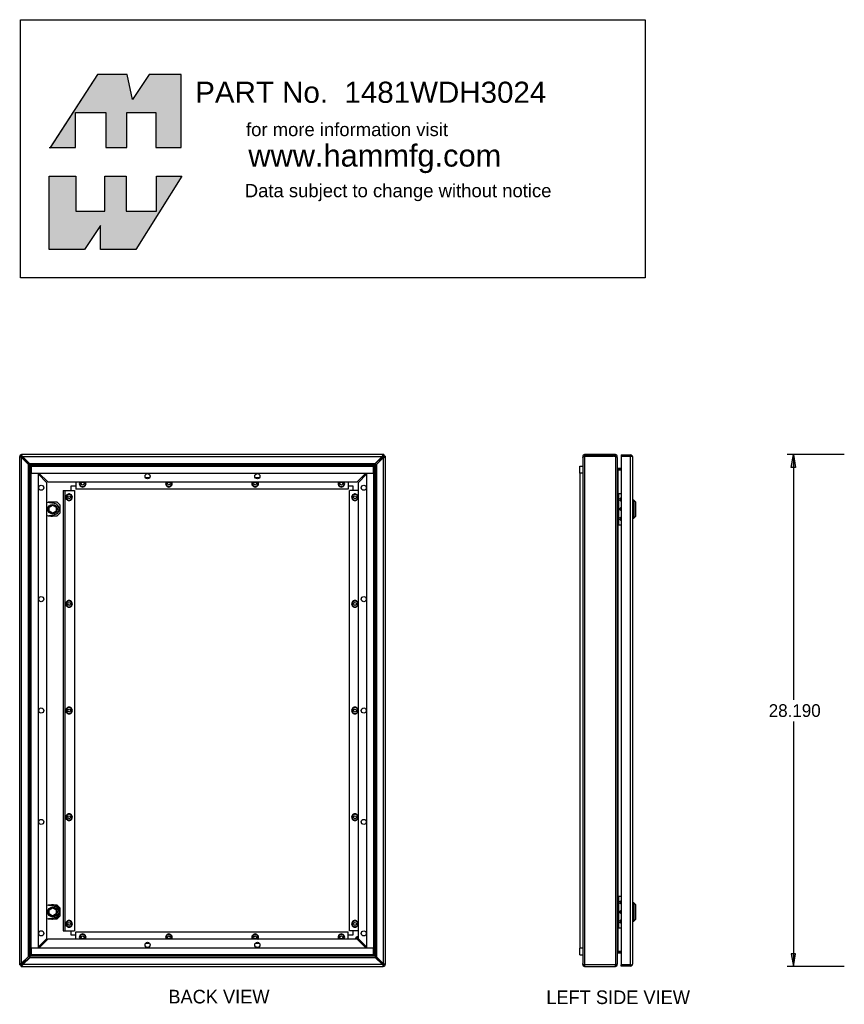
# Model space of a CAD drawing. Extents: x 49.8 to 138.9, y -16.4 to 59.4.
# Tile 1 of 2: x 49.8 to 95.2, y -7.3 to 46.9. Entities that reach past the tile are written whole.
import ezdxf
from ezdxf.enums import TextEntityAlignment as Align

# ---------------------------------------------------------------- set-up
doc = ezdxf.new("R2010")
doc.units = 0
doc.header["$MEASUREMENT"] = 0
doc.layers.get('0').update_dxf_attribs({"linetype": 'CONTINUOUS'})
doc.layers.add('DEFAULT', color=7, linetype='CONTINUOUS')
doc.layers.add('DV6_0', color=7, linetype='CONTINUOUS')
doc.styles.add('ARIAL_TTF', font='arial.ttf')
doc.styles.add('SEANS_TTF', font='txt')

msp = doc.modelspace()

# ---------------------------------------------------------------- hatches: boundary and pattern name
at = {"linetype": 'Continuous'}
for color, points in [(7, [(55.714, 43.893), (54.072, 43.893), (51.481, 39.862), (52.867, 39.862), (52.867, 41.794), (54.53, 41.794), (54.53, 39.862), (55.693, 39.862), (55.693, 41.794), (57.293, 41.794), (57.293, 39.862), (58.686, 39.862), (58.686, 43.893), (56.919, 43.893), (56.005, 42.501)]), (7, [(54.488, 36.35), (54.488, 38.283), (55.652, 38.283), (55.652, 36.35), (57.335, 36.35), (57.335, 38.283), (58.727, 38.283), (56.192, 34.251), (54.239, 34.251), (54.239, 35.56), (53.366, 34.251), (51.413, 34.251), (51.413, 38.283), (52.888, 38.283), (52.888, 36.35)]), (138, [(92.299, 22.246), (92.416, 22.946), (92.533, 22.246)]), (138, [(92.299, -4.545), (92.416, -5.245), (92.533, -4.545)])]:
    msp.add_hatch(color=color, dxfattribs=at).paths.add_polyline_path(points)

# ---------------------------------------------------------------- linework, layer by layer
at = {"color": 7, "linetype": 'Continuous'}
for p, q in [((49.793, -5.156), (49.793, 22.838)), ((49.824, 22.838), (49.793, 22.838)), ((49.875, 22.838), (49.824, 22.838)), ((49.872, 22.858), (49.881, 22.858)), ((49.875, 22.838), (49.877, 22.838)), ((49.881, 22.867), (49.881, 22.858)), ((49.881, 22.831), (49.881, 22.858)), ((49.881, 22.858), (49.908, 22.858)), ((49.881, 22.858), (49.917, 22.822)), ((49.917, 22.822), (49.881, 22.858)), ((49.901, 22.946), (49.901, 22.915)), ((69.845, 22.946), (49.901, 22.946)), ((49.901, 22.863), (49.901, 22.915)), ((49.901, 22.863), (49.901, 22.862)), ((49.901, 22.799), (49.901, 22.799)), ((50.273, 22.412), (49.901, 22.79)), ((49.901, -5.065), (49.901, 22.79)), ((49.917, 22.785), (49.917, 22.822)), ((49.917, 22.822), (49.955, 22.822)), ((49.917, 22.822), (49.917, 22.822)), ((49.917, 22.822), (49.917, 22.822)), ((50.299, 22.403), (49.921, 22.781)), ((49.941, 22.838), (49.94, 22.838)), ((49.948, 22.838), (69.754, 22.838)), ((49.948, 22.838), (50.327, 22.466)), ((49.958, 22.818), (50.335, 22.442)), ((69.373, 22.437), (69.754, 22.818)), ((69.754, 22.838), (69.382, 22.466)), ((69.758, 22.822), (69.81, 22.822)), ((69.797, 22.858), (69.846, 22.858)), ((69.81, 22.822), (69.846, 22.858)), ((69.846, 22.858), (69.81, 22.822)), ((69.81, 22.822), (69.81, 22.77)), ((69.81, 22.822), (69.81, 22.822)), ((69.81, 22.822), (69.81, 22.822)), ((69.845, 22.946), (69.845, 22.874)), ((69.845, 22.93), (69.846, 22.93)), ((69.846, 22.93), (69.846, 22.858)), ((69.846, 22.858), (69.846, 22.81)), ((69.918, 22.858), (69.846, 22.858)), ((69.933, 22.857), (69.861, 22.857)), ((69.918, 22.858), (69.918, 22.857)), ((69.933, 22.857), (69.933, -5.137)), ((80.809, 22.838), (80.809, 22.766)), ((80.881, 22.838), (80.809, 22.838)), ((80.917, 22.946), (80.917, 22.874)), ((82.498, 22.946), (80.917, 22.946)), ((80.917, 22.857), (80.917, 22.874)), ((82.498, 22.874), (80.917, 22.874)), ((80.917, 22.857), (82.498, 22.857)), ((80.917, 22.857), (80.917, -5.137)), ((82.498, 22.946), (82.498, 22.874)), ((82.609, 22.946), (82.498, 22.946)), ((82.609, 22.874), (82.498, 22.874)), ((82.608, 22.838), (82.609, 22.838)), ((82.609, 22.896), (82.609, 22.946)), ((82.609, 22.874), (82.609, 22.896)), ((82.609, 22.874), (82.609, 22.863)), ((82.609, 22.863), (82.609, 22.838)), ((82.609, 22.838), (82.635, 22.838)), ((82.609, 22.837), (82.609, -5.137)), ((82.635, 22.838), (82.645, 22.838)), ((82.645, 22.838), (82.666, 22.838)), ((82.645, 22.829), (82.645, 22.838)), ((82.666, 22.838), (82.717, 22.838)), ((82.717, 22.818), (82.679, 22.818)), ((82.717, 22.818), (82.717, 22.838)), ((82.717, 22.784), (82.717, 22.818)), ((82.717, 22.784), (82.717, -5.098)), ((82.934, 22.93), (82.934, 22.858)), ((82.934, 22.93), (83.451, 22.93)), ((82.934, 22.858), (82.934, -5.157)), ((82.934, 22.858), (83.451, 22.858)), ((83.451, 22.858), (82.934, 22.858)), ((83.451, -5.157), (83.451, 22.858)), ((83.451, 22.858), (83.451, 22.858)), ((83.501, 22.858), (83.451, 22.858)), ((83.451, 22.858), (83.538, 22.858)), ((83.501, 22.858), (83.538, 22.885)), ((83.559, 22.822), (83.559, 22.822)), ((83.559, 22.822), (83.559, -5.121)), ((83.559, 22.822), (83.559, 22.822)), ((83.559, 22.822), (83.559, 22.822)), ((50.273, -4.693), (50.273, 22.412)), ((50.327, 22.466), (69.382, 22.466)), ((50.408, 22.301), (50.35, 22.384)), ((50.35, -4.666), (50.35, 22.384)), ((50.354, 22.389), (69.355, 22.389)), ((50.354, 22.389), (50.438, 22.331)), ((50.408, -4.585), (50.408, 22.301)), ((50.433, 22.305), (50.433, 21.93)), ((69.293, 22.305), (50.433, 22.305)), ((50.433, -4.558), (50.433, 22.274)), ((50.433, 22.273), (50.433, 22.274)), ((50.438, 22.331), (69.273, 22.331)), ((50.465, 22.306), (50.466, 22.305)), ((50.465, 22.306), (69.246, 22.306)), ((69.246, 22.306), (69.246, 22.305)), ((69.355, 22.389), (69.273, 22.331)), ((69.293, 21.93), (69.293, 22.305)), ((69.293, 22.258), (69.294, 22.259)), ((69.294, 22.259), (69.294, -4.573)), ((69.319, 22.286), (69.377, 22.367)), ((69.319, 22.286), (69.319, -4.6)), ((69.377, 22.367), (69.377, -4.683)), ((69.806, 22.766), (69.425, 22.385)), ((69.453, 22.394), (69.825, 22.766)), ((69.453, 22.394), (69.453, -4.711)), ((69.825, 22.766), (69.825, -5.089)), ((80.659, 22.305), (80.809, 22.305)), ((80.659, 21.93), (80.659, 22.305)), ((80.809, 22.766), (80.809, -5.089)), ((50.433, 21.93), (69.293, 21.93)), ((50.433, -4.23), (50.433, 21.93)), ((50.433, 21.93), (50.808, 21.93)), ((50.808, 21.93), (50.808, -4.23)), ((51.293, 21.398), (50.808, 21.892)), ((50.847, 21.93), (51.341, 21.446)), ((68.871, 21.93), (68.386, 21.446)), ((68.433, 21.398), (68.918, 21.883)), ((68.918, -4.23), (68.918, 21.93)), ((68.918, 21.93), (69.293, 21.93)), ((69.293, 21.93), (69.293, -4.23)), ((80.809, 21.93), (80.659, 21.93)), ((80.659, 21.93), (80.659, -4.23)), ((82.741, 22.197), (82.723, 22.144)), ((82.732, 22.123), (82.753, 22.123)), ((82.753, 22.107), (82.741, 22.107)), ((82.753, 22.196), (82.934, 22.196)), ((82.753, 22.124), (82.934, 22.124)), ((82.934, 22.122), (82.753, 22.123)), ((82.753, 22.107), (82.753, 22.123)), ((82.753, 22.107), (82.753, 20.812)), ((82.753, 22.107), (82.934, 22.107)), ((51.293, -3.697), (51.293, 21.398)), ((51.341, 21.446), (68.386, 21.446)), ((52.638, 20.975), (52.638, 21.225)), ((52.638, 21.225), (52.888, 21.225)), ((52.888, 21.446), (52.888, 21.047)), ((53.104, 21.443), (53.104, 21.351)), ((53.104, 21.351), (53.104, 21.259)), ((53.104, 21.259), (53.183, 21.213)), ((53.183, 21.213), (53.263, 21.167)), ((53.263, 21.167), (53.343, 21.213)), ((53.343, 21.213), (53.422, 21.259)), ((53.422, 21.351), (53.422, 21.443)), ((53.422, 21.259), (53.422, 21.351)), ((56.952, 21.672), (56.729, 21.672)), ((57.854, 21.443), (57.854, 21.351)), ((57.854, 21.351), (57.854, 21.259)), ((57.854, 21.259), (57.933, 21.213)), ((57.933, 21.213), (58.013, 21.167)), ((58.013, 21.167), (58.093, 21.213)), ((58.093, 21.213), (58.172, 21.259)), ((58.172, 21.351), (58.172, 21.443)), ((58.172, 21.259), (58.172, 21.351)), ((62.604, 21.443), (62.604, 21.351)), ((62.604, 21.351), (62.604, 21.259)), ((62.604, 21.259), (62.683, 21.213)), ((62.683, 21.213), (62.763, 21.167)), ((62.763, 21.167), (62.843, 21.213)), ((62.998, 21.672), (62.775, 21.672)), ((62.843, 21.213), (62.922, 21.259)), ((62.922, 21.351), (62.922, 21.443)), ((62.922, 21.259), (62.922, 21.351)), ((67.354, 21.443), (67.354, 21.351)), ((67.354, 21.351), (67.354, 21.259)), ((67.354, 21.259), (67.433, 21.213)), ((67.433, 21.213), (67.513, 21.167)), ((67.513, 21.167), (67.593, 21.213)), ((67.593, 21.213), (67.672, 21.259)), ((67.672, 21.351), (67.672, 21.443)), ((67.672, 21.259), (67.672, 21.351)), ((67.888, 21.446), (67.888, 21.047)), ((67.888, 21.225), (68.138, 21.225)), ((68.138, 21.225), (68.138, 20.975)), ((68.433, 21.398), (68.433, -3.697)), ((52.191, 20.975), (52.279, 20.975)), ((52.191, 20.975), (52.191, -3.275)), ((52.279, 20.975), (52.279, -3.275)), ((52.279, 20.975), (52.816, 20.975)), ((52.433, 20.738), (52.354, 20.692)), ((52.354, 20.692), (52.354, 20.6)), ((52.513, 20.784), (52.433, 20.738)), ((52.593, 20.738), (52.513, 20.784)), ((52.672, 20.692), (52.593, 20.738)), ((52.672, 20.6), (52.672, 20.692)), ((52.816, 20.975), (52.816, -3.275)), ((67.888, 21.047), (52.888, 21.047)), ((67.96, -3.275), (67.96, 20.975)), ((68.433, 20.975), (67.96, 20.975)), ((68.183, 20.738), (68.104, 20.692)), ((68.104, 20.692), (68.104, 20.6)), ((68.263, 20.784), (68.183, 20.738)), ((68.343, 20.738), (68.263, 20.784)), ((68.422, 20.692), (68.343, 20.738)), ((68.422, 20.6), (68.422, 20.692)), ((82.774, 20.812), (82.717, 20.812)), ((82.774, 20.812), (82.795, 20.812)), ((82.774, 19.08), (82.774, 20.812)), ((82.795, 19.08), (82.795, 20.812)), ((82.795, 20.812), (82.934, 20.812)), ((51.717, 20.248), (51.293, 20.318)), ((51.342, 20.31), (51.374, 20.341)), ((51.374, 20.341), (51.836, 20.341)), ((51.412, 20.057), (51.605, 20.168)), ((51.605, 20.168), (51.797, 20.057)), ((51.836, 20.341), (52, 20.176)), ((52, 20.176), (52, 19.715)), ((52.354, 20.6), (52.354, 20.508)), ((52.354, 20.508), (52.433, 20.462)), ((52.433, 20.462), (52.513, 20.416)), ((52.513, 20.416), (52.593, 20.462)), ((52.593, 20.462), (52.672, 20.508)), ((52.672, 20.508), (52.672, 20.6)), ((68.104, 20.6), (68.104, 20.508)), ((68.104, 20.508), (68.183, 20.462)), ((68.183, 20.462), (68.263, 20.416)), ((68.263, 20.416), (68.343, 20.462)), ((68.343, 20.462), (68.422, 20.508)), ((68.422, 20.508), (68.422, 20.6)), ((83.619, 20.445), (83.559, 20.445)), ((83.619, 20.445), (83.619, 19.445)), ((83.709, 20.355), (83.619, 20.445)), ((83.709, 20.355), (83.709, 19.535)), ((51.293, 19.573), (51.717, 19.643)), ((51.374, 19.55), (51.342, 19.581)), ((51.836, 19.55), (51.374, 19.55)), ((51.412, 19.834), (51.412, 20.057)), ((51.605, 19.723), (51.412, 19.834)), ((51.797, 19.834), (51.605, 19.723)), ((51.605, 19.553), (51.605, 19.624)), ((51.797, 20.057), (51.797, 19.834)), ((52, 19.715), (51.836, 19.55)), ((83.619, 19.445), (83.709, 19.535)), ((82.774, 19.08), (82.717, 19.08)), ((82.753, 19.08), (82.753, -1.379)), ((82.774, 19.08), (82.795, 19.08)), ((82.795, 19.08), (82.934, 19.08)), ((83.559, 19.445), (83.619, 19.445)), ((52.433, 14.863), (52.354, 14.817)), ((52.354, 14.817), (52.354, 14.725)), ((52.354, 14.725), (52.354, 14.633)), ((52.513, 14.909), (52.433, 14.863)), ((52.593, 14.863), (52.513, 14.909)), ((52.672, 14.817), (52.593, 14.863)), ((52.672, 14.725), (52.672, 14.817)), ((52.672, 14.633), (52.672, 14.725)), ((68.183, 14.863), (68.104, 14.817)), ((68.104, 14.817), (68.104, 14.725)), ((68.104, 14.725), (68.104, 14.633)), ((68.263, 14.909), (68.183, 14.863)), ((68.343, 14.863), (68.263, 14.909)), ((68.422, 14.817), (68.343, 14.863)), ((68.422, 14.725), (68.422, 14.817)), ((68.422, 14.633), (68.422, 14.725)), ((52.354, 14.633), (52.433, 14.587)), ((52.433, 14.587), (52.513, 14.541)), ((52.513, 14.541), (52.593, 14.587)), ((52.593, 14.587), (52.672, 14.633)), ((68.104, 14.633), (68.183, 14.587)), ((68.183, 14.587), (68.263, 14.541)), ((68.263, 14.541), (68.343, 14.587)), ((68.343, 14.587), (68.422, 14.633)), ((52.433, 8.988), (52.354, 8.942)), ((52.354, 8.942), (52.354, 8.85)), ((52.354, 8.85), (52.354, 8.758)), ((52.354, 8.758), (52.433, 8.712)), ((52.513, 9.034), (52.433, 8.988)), ((52.433, 8.712), (52.513, 8.666)), ((52.593, 8.988), (52.513, 9.034)), ((52.513, 8.666), (52.593, 8.712)), ((52.672, 8.942), (52.593, 8.988)), ((52.593, 8.712), (52.672, 8.758)), ((52.672, 8.85), (52.672, 8.942)), ((52.672, 8.758), (52.672, 8.85)), ((68.183, 8.988), (68.104, 8.942)), ((68.104, 8.942), (68.104, 8.85)), ((68.104, 8.85), (68.104, 8.758)), ((68.104, 8.758), (68.183, 8.712)), ((68.263, 9.034), (68.183, 8.988)), ((68.183, 8.712), (68.263, 8.666)), ((68.343, 8.988), (68.263, 9.034)), ((68.263, 8.666), (68.343, 8.712)), ((68.422, 8.942), (68.343, 8.988)), ((68.343, 8.712), (68.422, 8.758)), ((68.422, 8.85), (68.422, 8.942)), ((68.422, 8.758), (68.422, 8.85)), ((52.433, 3.113), (52.354, 3.067)), ((52.354, 3.067), (52.354, 2.975)), ((52.354, 2.975), (52.354, 2.883)), ((52.354, 2.883), (52.433, 2.837)), ((52.513, 3.159), (52.433, 3.113)), ((52.433, 2.837), (52.513, 2.791)), ((52.593, 3.113), (52.513, 3.159)), ((52.513, 2.791), (52.593, 2.837)), ((52.672, 3.067), (52.593, 3.113)), ((52.593, 2.837), (52.672, 2.883)), ((52.672, 2.975), (52.672, 3.067)), ((52.672, 2.883), (52.672, 2.975)), ((68.183, 3.113), (68.104, 3.067)), ((68.104, 3.067), (68.104, 2.975)), ((68.104, 2.975), (68.104, 2.883)), ((68.104, 2.883), (68.183, 2.837)), ((68.263, 3.159), (68.183, 3.113)), ((68.183, 2.837), (68.263, 2.791)), ((68.343, 3.113), (68.263, 3.159)), ((68.263, 2.791), (68.343, 2.837)), ((68.422, 3.067), (68.343, 3.113)), ((68.343, 2.837), (68.422, 2.883)), ((68.422, 2.975), (68.422, 3.067)), ((68.422, 2.883), (68.422, 2.975)), ((82.774, -1.379), (82.717, -1.379)), ((82.774, -3.111), (82.774, -1.379)), ((82.774, -1.379), (82.795, -1.379)), ((82.795, -1.379), (82.934, -1.379)), ((82.795, -3.111), (82.795, -1.379)), ((51.717, -1.942), (51.293, -1.872)), ((51.342, -1.88), (51.374, -1.849)), ((51.374, -1.849), (51.836, -1.849)), ((51.412, -2.133), (51.605, -2.022)), ((51.412, -2.356), (51.412, -2.133)), ((51.605, -2.022), (51.797, -2.133)), ((51.797, -2.133), (51.797, -2.356)), ((51.836, -1.849), (52, -2.014)), ((52, -2.014), (52, -2.475)), ((83.619, -1.745), (83.559, -1.745)), ((83.709, -1.835), (83.619, -1.745)), ((83.619, -1.745), (83.619, -2.745)), ((83.709, -1.835), (83.709, -2.655)), ((51.293, -2.617), (51.717, -2.547)), ((51.374, -2.64), (51.342, -2.609)), ((51.836, -2.64), (51.374, -2.64)), ((51.605, -2.467), (51.412, -2.356)), ((51.797, -2.356), (51.605, -2.467)), ((51.605, -2.637), (51.605, -2.566)), ((52, -2.475), (51.836, -2.64)), ((83.619, -2.745), (83.709, -2.655)), ((52.433, -2.762), (52.354, -2.808)), ((52.354, -2.808), (52.354, -2.9)), ((52.354, -2.9), (52.354, -2.992)), ((52.354, -2.992), (52.433, -3.038)), ((52.513, -2.716), (52.433, -2.762)), ((52.433, -3.038), (52.513, -3.084)), ((52.593, -2.762), (52.513, -2.716)), ((52.513, -3.084), (52.593, -3.038)), ((52.672, -2.808), (52.593, -2.762)), ((52.593, -3.038), (52.672, -2.992)), ((52.672, -2.9), (52.672, -2.808)), ((52.672, -2.992), (52.672, -2.9)), ((68.183, -2.762), (68.104, -2.808)), ((68.104, -2.808), (68.104, -2.9)), ((68.104, -2.9), (68.104, -2.992)), ((68.104, -2.992), (68.183, -3.038)), ((68.263, -2.716), (68.183, -2.762)), ((68.183, -3.038), (68.263, -3.084)), ((68.343, -2.762), (68.263, -2.716)), ((68.263, -3.084), (68.343, -3.038)), ((68.422, -2.808), (68.343, -2.762)), ((68.343, -3.038), (68.422, -2.992)), ((68.422, -2.9), (68.422, -2.808)), ((68.422, -2.992), (68.422, -2.9)), ((82.774, -3.111), (82.717, -3.111)), ((82.753, -3.111), (82.753, -4.422)), ((82.774, -3.111), (82.795, -3.111)), ((82.795, -3.111), (82.934, -3.111)), ((83.559, -2.745), (83.619, -2.745)), ((51.293, -3.697), (50.808, -4.182)), ((50.856, -4.23), (51.341, -3.745)), ((68.386, -3.745), (51.341, -3.745)), ((52.191, -3.275), (52.279, -3.275)), ((52.279, -3.275), (52.816, -3.275)), ((52.638, -3.525), (52.638, -3.275)), ((52.888, -3.525), (52.638, -3.525)), ((52.888, -3.347), (67.888, -3.347)), ((52.888, -3.745), (52.888, -3.347)), ((53.183, -3.511), (53.104, -3.557)), ((53.104, -3.557), (53.104, -3.649)), ((53.104, -3.649), (53.104, -3.741)), ((53.263, -3.465), (53.183, -3.511)), ((53.343, -3.511), (53.263, -3.465)), ((53.422, -3.557), (53.343, -3.511)), ((53.422, -3.649), (53.422, -3.557)), ((53.422, -3.741), (53.422, -3.649)), ((57.933, -3.511), (57.854, -3.557)), ((57.854, -3.557), (57.854, -3.649)), ((57.854, -3.649), (57.854, -3.741)), ((58.013, -3.465), (57.933, -3.511)), ((58.093, -3.511), (58.013, -3.465)), ((58.172, -3.557), (58.093, -3.511)), ((58.172, -3.649), (58.172, -3.557)), ((58.172, -3.741), (58.172, -3.649)), ((62.683, -3.511), (62.604, -3.557)), ((62.604, -3.557), (62.604, -3.649)), ((62.604, -3.649), (62.604, -3.741)), ((62.763, -3.465), (62.683, -3.511)), ((62.843, -3.511), (62.763, -3.465)), ((62.922, -3.557), (62.843, -3.511)), ((62.922, -3.649), (62.922, -3.557)), ((62.922, -3.741), (62.922, -3.649)), ((67.433, -3.511), (67.354, -3.557)), ((67.354, -3.557), (67.354, -3.649)), ((67.354, -3.649), (67.354, -3.741)), ((67.513, -3.465), (67.433, -3.511)), ((67.593, -3.511), (67.513, -3.465)), ((67.672, -3.557), (67.593, -3.511)), ((67.672, -3.649), (67.672, -3.557)), ((67.672, -3.741), (67.672, -3.649)), ((67.888, -3.745), (67.888, -3.347)), ((68.138, -3.525), (67.888, -3.525)), ((68.433, -3.275), (67.96, -3.275)), ((68.138, -3.275), (68.138, -3.525)), ((68.88, -4.23), (68.386, -3.745)), ((68.433, -3.697), (68.918, -4.191)), ((69.293, -4.23), (50.433, -4.23)), ((50.433, -4.23), (50.433, -4.605)), ((50.808, -4.23), (50.433, -4.23)), ((56.729, -3.972), (56.952, -3.972)), ((62.775, -3.972), (62.998, -3.972)), ((69.293, -4.23), (68.918, -4.23)), ((69.293, -4.605), (69.293, -4.23)), ((80.659, -4.605), (80.659, -4.23)), ((80.809, -4.23), (80.659, -4.23)), ((50.273, -4.693), (49.901, -5.065)), ((49.921, -5.065), (50.302, -4.684)), ((49.972, -5.137), (50.345, -4.765)), ((50.354, -4.736), (49.973, -5.117)), ((69.4, -4.765), (50.345, -4.765)), ((50.408, -4.585), (50.35, -4.666)), ((50.372, -4.688), (50.453, -4.63)), ((69.372, -4.688), (50.372, -4.688)), ((50.433, -4.557), (50.433, -4.558)), ((50.433, -4.605), (69.293, -4.605)), ((69.289, -4.63), (50.453, -4.63)), ((69.262, -4.605), (50.48, -4.605)), ((50.48, -4.605), (50.481, -4.605)), ((69.262, -4.605), (69.261, -4.605)), ((69.372, -4.688), (69.289, -4.63)), ((69.293, -4.572), (69.294, -4.573)), ((69.319, -4.6), (69.377, -4.683)), ((69.768, -5.117), (69.392, -4.741)), ((69.778, -5.137), (69.4, -4.765)), ((69.428, -4.702), (69.806, -5.08)), ((69.453, -4.711), (69.825, -5.089)), ((80.659, -4.605), (80.809, -4.605)), ((82.741, -4.497), (82.726, -4.453)), ((82.741, -4.422), (82.753, -4.422)), ((82.934, -4.421), (82.753, -4.422)), ((82.753, -4.423), (82.934, -4.423)), ((82.753, -4.495), (82.934, -4.495)), ((49.793, -5.156), (49.865, -5.156)), ((49.809, -5.157), (49.809, -5.156)), ((49.809, -5.157), (49.881, -5.157)), ((49.881, -5.157), (49.881, -5.109)), ((49.917, -5.121), (49.881, -5.157)), ((49.881, -5.157), (49.917, -5.121)), ((49.881, -5.229), (49.881, -5.157)), ((49.929, -5.157), (49.881, -5.157)), ((49.881, -5.245), (49.881, -5.173)), ((49.881, -5.229), (49.881, -5.229)), ((49.881, -5.245), (69.825, -5.245)), ((49.917, -5.121), (49.917, -5.069)), ((49.969, -5.121), (49.917, -5.121)), ((49.917, -5.121), (49.917, -5.121)), ((49.917, -5.121), (49.917, -5.121)), ((69.778, -5.137), (49.972, -5.137)), ((69.81, -5.121), (69.772, -5.121)), ((69.786, -5.137), (69.786, -5.137)), ((69.81, -5.084), (69.81, -5.121)), ((69.81, -5.121), (69.846, -5.157)), ((69.81, -5.121), (69.81, -5.121)), ((69.81, -5.121), (69.81, -5.121)), ((69.846, -5.157), (69.81, -5.121)), ((69.846, -5.157), (69.819, -5.157)), ((69.826, -5.098), (69.825, -5.098)), ((69.825, -5.162), (69.825, -5.161)), ((69.825, -5.162), (69.825, -5.214)), ((69.825, -5.245), (69.825, -5.214)), ((69.846, -5.13), (69.846, -5.157)), ((69.846, -5.166), (69.846, -5.157)), ((69.855, -5.157), (69.846, -5.157)), ((69.851, -5.137), (69.849, -5.137)), ((69.851, -5.137), (69.903, -5.137)), ((69.903, -5.137), (69.933, -5.137)), ((80.809, -5.137), (80.809, -5.09)), ((80.841, -5.137), (80.809, -5.137)), ((80.841, -5.137), (80.917, -5.137)), ((80.891, -5.162), (80.841, -5.214)), ((80.917, -5.137), (80.917, -5.245)), ((80.917, -5.137), (82.609, -5.137)), ((80.917, -5.245), (82.609, -5.245)), ((82.609, -5.213), (82.609, -5.137)), ((82.609, -5.137), (82.689, -5.137)), ((82.609, -5.245), (82.609, -5.213)), ((82.635, -5.161), (82.689, -5.209)), ((82.645, -5.137), (82.717, -5.137)), ((82.689, -5.137), (82.717, -5.137)), ((82.717, -5.117), (82.709, -5.117)), ((82.717, -5.117), (82.717, -5.098)), ((82.717, -5.098), (82.717, -5.098)), ((82.717, -5.137), (82.717, -5.117)), ((82.717, -5.137), (82.717, -5.137)), ((83.451, -5.157), (82.934, -5.157)), ((82.934, -5.229), (82.934, -5.157)), ((82.934, -5.157), (83.451, -5.157)), ((83.451, -5.229), (82.934, -5.229)), ((83.451, -5.157), (83.451, -5.157)), ((83.451, -5.157), (83.538, -5.157)), ((83.451, -5.157), (83.501, -5.157)), ((83.501, -5.157), (83.538, -5.184)), ((83.559, -5.121), (83.559, -5.121)), ((83.559, -5.121), (83.559, -5.121)), ((83.559, -5.121), (83.559, -5.121))]:
    msp.add_line(p, q, dxfattribs=at)
for points in [[(55.714, 43.893), (54.072, 43.893), (51.481, 39.862), (52.867, 39.862), (52.867, 41.794), (54.53, 41.794), (54.53, 39.862), (55.693, 39.862), (55.693, 41.794), (57.293, 41.794), (57.293, 39.862), (58.686, 39.862), (58.686, 43.893), (56.919, 43.893), (56.005, 42.501), (55.714, 43.893)], [(55.714, 43.893), (54.072, 43.893), (51.481, 39.862), (52.867, 39.862), (52.867, 41.794), (54.53, 41.794), (54.53, 39.862), (55.693, 39.862), (55.693, 41.794), (57.293, 41.794), (57.293, 39.862), (58.686, 39.862), (58.686, 43.893), (56.919, 43.893), (56.005, 42.501), (55.714, 43.893)], [(55.714, 43.893), (54.072, 43.893), (51.481, 39.862), (52.867, 39.862), (52.867, 41.794), (54.53, 41.794), (54.53, 39.862), (55.693, 39.862), (55.693, 41.794), (57.293, 41.794), (57.293, 39.862), (58.686, 39.862), (58.686, 43.893), (56.919, 43.893), (56.005, 42.501), (55.714, 43.893)], [(55.714, 43.893), (54.072, 43.893), (51.481, 39.862), (52.867, 39.862), (52.867, 41.794), (54.53, 41.794), (54.53, 39.862), (55.693, 39.862), (55.693, 41.794), (57.293, 41.794), (57.293, 39.862), (58.686, 39.862), (58.686, 43.893), (56.919, 43.893), (56.005, 42.501), (55.714, 43.893)], [(55.714, 43.893), (54.072, 43.893), (51.481, 39.862), (52.867, 39.862), (52.867, 41.794), (54.53, 41.794), (54.53, 39.862), (55.693, 39.862), (55.693, 41.794), (57.293, 41.794), (57.293, 39.862), (58.686, 39.862), (58.686, 43.893), (56.919, 43.893), (56.005, 42.501), (55.714, 43.893)], [(55.714, 43.893), (54.072, 43.893), (51.481, 39.862), (52.867, 39.862), (52.867, 41.794), (54.53, 41.794), (54.53, 39.862), (55.693, 39.862), (55.693, 41.794), (57.293, 41.794), (57.293, 39.862), (58.686, 39.862), (58.686, 43.893), (56.919, 43.893), (56.005, 42.501), (55.714, 43.893)], [(55.714, 43.893), (54.072, 43.893), (51.481, 39.862), (52.867, 39.862), (52.867, 41.794), (54.53, 41.794), (54.53, 39.862), (55.693, 39.862), (55.693, 41.794), (57.293, 41.794), (57.293, 39.862), (58.686, 39.862), (58.686, 43.893), (56.919, 43.893), (56.005, 42.501), (55.714, 43.893)], [(54.488, 36.35), (54.488, 38.283), (55.652, 38.283), (55.652, 36.35), (57.335, 36.35), (57.335, 38.283), (58.727, 38.283), (56.192, 34.251), (54.239, 34.251), (54.239, 35.56), (53.366, 34.251), (51.413, 34.251), (51.413, 38.283), (52.888, 38.283), (52.888, 36.35), (54.488, 36.35)], [(54.488, 36.35), (54.488, 38.283), (55.652, 38.283), (55.652, 36.35), (57.335, 36.35), (57.335, 38.283), (58.727, 38.283), (56.192, 34.251), (54.239, 34.251), (54.239, 35.56), (53.366, 34.251), (51.413, 34.251), (51.413, 38.283), (52.888, 38.283), (52.888, 36.35), (54.488, 36.35)], [(54.488, 36.35), (54.488, 38.283), (55.652, 38.283), (55.652, 36.35), (57.335, 36.35), (57.335, 38.283), (58.727, 38.283), (56.192, 34.251), (54.239, 34.251), (54.239, 35.56), (53.366, 34.251), (51.413, 34.251), (51.413, 38.283), (52.888, 38.283), (52.888, 36.35), (54.488, 36.35)], [(54.488, 36.35), (54.488, 38.283), (55.652, 38.283), (55.652, 36.35), (57.335, 36.35), (57.335, 38.283), (58.727, 38.283), (56.192, 34.251), (54.239, 34.251), (54.239, 35.56), (53.366, 34.251), (51.413, 34.251), (51.413, 38.283), (52.888, 38.283), (52.888, 36.35), (54.488, 36.35)], [(54.488, 36.35), (54.488, 38.283), (55.652, 38.283), (55.652, 36.35), (57.335, 36.35), (57.335, 38.283), (58.727, 38.283), (56.192, 34.251), (54.239, 34.251), (54.239, 35.56), (53.366, 34.251), (51.413, 34.251), (51.413, 38.283), (52.888, 38.283), (52.888, 36.35), (54.488, 36.35)], [(54.488, 36.35), (54.488, 38.283), (55.652, 38.283), (55.652, 36.35), (57.335, 36.35), (57.335, 38.283), (58.727, 38.283), (56.192, 34.251), (54.239, 34.251), (54.239, 35.56), (53.366, 34.251), (51.413, 34.251), (51.413, 38.283), (52.888, 38.283), (52.888, 36.35), (54.488, 36.35)], [(54.488, 36.35), (54.488, 38.283), (55.652, 38.283), (55.652, 36.35), (57.335, 36.35), (57.335, 38.283), (58.727, 38.283), (56.192, 34.251), (54.239, 34.251), (54.239, 35.56), (53.366, 34.251), (51.413, 34.251), (51.413, 38.283), (52.888, 38.283), (52.888, 36.35), (54.488, 36.35)]]:
    msp.add_lwpolyline(points, close=True, dxfattribs=at)
for centre, radius in [((56.841, 21.758), 0.141), ((62.886, 21.758), 0.141), ((50.981, 21.124), 0.141), ((53.263, 21.351), 0.082), ((58.013, 21.351), 0.082), ((62.763, 21.351), 0.082), ((67.513, 21.351), 0.082), ((68.746, 21.123), 0.141), ((52.513, 20.6), 0.082), ((68.263, 20.6), 0.082), ((51.605, 19.945), 0.263), ((50.981, 14.987), 0.141), ((52.513, 14.725), 0.082), ((68.263, 14.725), 0.082), ((68.746, 14.987), 0.141), ((50.981, 8.851), 0.141), ((52.513, 8.85), 0.082), ((68.263, 8.85), 0.082), ((68.746, 8.85), 0.141), ((50.981, 2.714), 0.141), ((52.513, 2.975), 0.082), ((68.263, 2.975), 0.082), ((68.746, 2.714), 0.141), ((51.605, -2.245), 0.263), ((52.513, -2.9), 0.082), ((68.263, -2.9), 0.082), ((50.981, -3.422), 0.141), ((53.263, -3.649), 0.082), ((58.013, -3.649), 0.082), ((62.763, -3.649), 0.082), ((67.513, -3.649), 0.082), ((68.746, -3.423), 0.141), ((56.841, -4.057), 0.141), ((62.886, -4.057), 0.141)]:
    msp.add_circle(centre, radius, dxfattribs=at)
for centre, radius, start, end in [((49.901, 22.838), 0.108, 90, 180), ((50.176, 23.329), 0.604, 234.3785, 242.9746), ((49.901, 22.838), 0.036, 90, 180), ((50.207, 22.989), 0.364, 204.483, 212.9389), ((50.195, 23.005), 0.359, 207.8367, 215.1167), ((49.41, 22.563), 0.604, 27.0254, 35.6215), ((49.75, 22.532), 0.364, 57.0612, 65.517), ((49.737, 22.546), 0.356, 55.0544, 62.4397), ((49.705, 22.556), 0.312, 46.3322, 51.1161), ((50.179, 23.039), 0.312, 220.2153, 225), ((69.533, 23.039), 0.312, 315, 319.8812), ((70.027, 22.545), 0.312, 130.1188, 135), ((80.917, 22.838), 0.108, 90, 180), ((80.917, 22.838), 0.036, 90, 180), ((82.498, 22.545), 0.312, 69.347, 90), ((82.609, 22.838), 0.108, 0, 90), ((82.609, 22.838), 0.036, 0, 90), ((82.548, 22.797), 0.0961, 20.6605, 25.0895), ((83.451, 22.822), 0.108, 35.5265, 90), ((83.451, 22.822), 0.036, 86.2098, 90), ((83.451, 22.822), 0.108, 0.2175, 35.5265), ((83.451, 22.822), 0.108, 0, 0.1008), ((50.051, 21.675), 0.77, 67.1894, 73.2353), ((51.064, 22.687), 0.77, 196.7647, 202.8106), ((50.582, 22.437), 0.221, 217.9591, 227.6708), ((50.302, 22.157), 0.221, 42.3292, 52.0409), ((69.41, 22.16), 0.219, 128.451, 138.1767), ((69.148, 22.422), 0.219, 311.8233, 321.549), ((68.636, 22.686), 0.778, 337.5463, 343.5113), ((69.674, 21.648), 0.778, 106.4887, 112.4537), ((82.753, 22.232), 0.036, 180.0001, 251.3965), ((82.858, 22.187), 0.142, 183.1843, 214.3303), ((82.753, 22.232), 0.108, 258.1318, 270), ((82.858, 22.203), 0.142, 213.0654, 214.3303), ((82.753, 22.232), 0.036, 251.3966, 270), ((53.263, 21.351), 0.184, 150, 210), ((53.263, 21.351), 0.159, 143.5843, 180), ((53.263, 21.351), 0.159, 180, 240), ((53.263, 21.351), 0.184, 210, 270), ((53.263, 21.351), 0.159, 240, 300), ((53.263, 21.261), 0.102, 238.2853, 301.7147), ((53.263, 21.351), 0.184, 270, 330), ((53.263, 21.351), 0.159, 300, 360), ((53.263, 21.351), 0.159, 0, 36.4157), ((53.263, 21.351), 0.184, 330, 30), ((58.013, 21.351), 0.184, 150, 210), ((58.013, 21.351), 0.159, 143.5843, 180), ((58.013, 21.351), 0.159, 180, 240), ((58.013, 21.351), 0.184, 210, 270), ((58.013, 21.351), 0.159, 240, 300), ((58.013, 21.261), 0.102, 238.2853, 301.7147), ((58.013, 21.351), 0.184, 270, 330), ((58.013, 21.351), 0.159, 300, 360), ((58.013, 21.351), 0.159, 0, 36.4157), ((58.013, 21.351), 0.184, 330, 30), ((62.763, 21.351), 0.184, 150, 210), ((62.763, 21.351), 0.159, 143.5843, 180), ((62.763, 21.351), 0.159, 180, 240), ((62.763, 21.351), 0.184, 210, 270), ((62.763, 21.351), 0.159, 240, 300), ((62.763, 21.261), 0.102, 238.2853, 301.7147), ((62.763, 21.351), 0.184, 270, 330), ((62.763, 21.351), 0.159, 300, 360), ((62.763, 21.351), 0.159, 0, 36.4157), ((62.763, 21.351), 0.184, 330, 30), ((67.513, 21.351), 0.184, 150, 210), ((67.513, 21.351), 0.159, 143.5843, 180), ((67.513, 21.351), 0.159, 180, 240), ((67.513, 21.351), 0.184, 210, 270), ((67.513, 21.351), 0.159, 240, 300), ((67.513, 21.261), 0.102, 238.2853, 301.7147), ((67.513, 21.351), 0.184, 270, 330), ((67.513, 21.351), 0.159, 300, 360), ((67.513, 21.351), 0.159, 0, 36.4157), ((67.513, 21.351), 0.184, 330, 30), ((52.513, 20.6), 0.184, 150, 210), ((52.513, 20.6), 0.184, 90, 150), ((52.513, 20.6), 0.159, 120, 180), ((52.513, 20.6), 0.159, 60, 120), ((52.513, 20.6), 0.184, 30, 90), ((52.513, 20.6), 0.159, 0, 60), ((52.513, 20.6), 0.184, 330, 30), ((52.602, 20.6), 0.102, 328.8171, 31.1829), ((68.174, 20.6), 0.102, 149.913, 210.087), ((68.263, 20.6), 0.184, 150, 210), ((68.263, 20.6), 0.184, 90, 150), ((68.263, 20.6), 0.159, 120, 180), ((68.263, 20.6), 0.159, 60, 120), ((68.263, 20.6), 0.184, 30, 90), ((68.263, 20.6), 0.159, 0, 60), ((68.263, 20.6), 0.184, 22.0051, 30), ((51.667, 19.945), 0.307, 279.2689, 80.7311), ((52.513, 20.6), 0.159, 180, 240), ((52.513, 20.6), 0.184, 210, 270), ((52.513, 20.6), 0.159, 240, 300), ((52.513, 20.6), 0.184, 270, 330), ((52.513, 20.6), 0.159, 300, 360), ((68.263, 20.6), 0.159, 180, 240), ((68.263, 20.6), 0.184, 210, 270), ((68.263, 20.6), 0.159, 240, 300), ((68.263, 20.6), 0.184, 270, 330), ((68.263, 20.6), 0.159, 300, 360), ((68.263, 20.6), 0.184, 330, 337.9949), ((82.914, 20.477), 0.0764, 74.8255, 285.1745), ((82.914, 20.477), 0.022, 24.62, 335.38), ((51.605, 19.945), 0.393, 243.1517, 270), ((82.914, 19.946), 0.068, 72.8954, 287.1046), ((82.914, 19.415), 0.0764, 74.8255, 285.1745), ((82.914, 19.415), 0.022, 24.62, 335.38), ((52.513, 14.725), 0.184, 150, 210), ((52.513, 14.725), 0.184, 90, 150), ((52.513, 14.725), 0.159, 120, 180), ((52.513, 14.725), 0.159, 180, 240), ((52.513, 14.725), 0.159, 60, 120), ((52.513, 14.725), 0.184, 30, 90), ((52.513, 14.725), 0.159, 0, 60), ((52.513, 14.725), 0.159, 300, 360), ((52.513, 14.725), 0.184, 330, 30), ((52.602, 14.725), 0.102, 328.8171, 31.1829), ((68.174, 14.725), 0.102, 149.913, 210.087), ((68.263, 14.725), 0.184, 150, 210), ((68.263, 14.725), 0.184, 90, 150), ((68.263, 14.725), 0.159, 120, 180), ((68.263, 14.725), 0.159, 180, 240), ((68.263, 14.725), 0.159, 60, 120), ((68.263, 14.725), 0.184, 30, 90), ((68.263, 14.725), 0.159, 0, 60), ((68.263, 14.725), 0.159, 300, 360), ((68.263, 14.725), 0.184, 22.0051, 30), ((68.263, 14.725), 0.184, 330, 337.9949), ((52.513, 14.725), 0.184, 210, 270), ((52.513, 14.725), 0.159, 240, 300), ((52.513, 14.725), 0.184, 270, 330), ((68.263, 14.725), 0.184, 210, 270), ((68.263, 14.725), 0.159, 240, 300), ((68.263, 14.725), 0.184, 270, 330), ((52.513, 8.85), 0.184, 150, 210), ((52.513, 8.85), 0.184, 90, 150), ((52.513, 8.85), 0.159, 120, 180), ((52.513, 8.85), 0.159, 180, 240), ((52.513, 8.85), 0.184, 210, 270), ((52.513, 8.85), 0.159, 60, 120), ((52.513, 8.85), 0.159, 240, 300), ((52.513, 8.85), 0.184, 30, 90), ((52.513, 8.85), 0.184, 270, 330), ((52.513, 8.85), 0.159, 0, 60), ((52.513, 8.85), 0.159, 300, 360), ((52.513, 8.85), 0.184, 330, 30), ((52.602, 8.85), 0.102, 328.8171, 31.1829), ((68.174, 8.85), 0.102, 149.913, 210.087), ((68.263, 8.85), 0.184, 150, 210), ((68.263, 8.85), 0.184, 90, 150), ((68.263, 8.85), 0.159, 120, 180), ((68.263, 8.85), 0.159, 180, 240), ((68.263, 8.85), 0.184, 210, 270), ((68.263, 8.85), 0.159, 60, 120), ((68.263, 8.85), 0.159, 240, 300), ((68.263, 8.85), 0.184, 30, 90), ((68.263, 8.85), 0.184, 270, 330), ((68.263, 8.85), 0.159, 0, 60), ((68.263, 8.85), 0.159, 300, 360), ((68.263, 8.85), 0.184, 22.0051, 30), ((68.263, 8.85), 0.184, 330, 337.9949), ((52.513, 2.975), 0.184, 150, 210), ((52.513, 2.975), 0.184, 90, 150), ((52.513, 2.975), 0.159, 120, 180), ((52.513, 2.975), 0.159, 180, 240), ((52.513, 2.975), 0.184, 210, 270), ((52.513, 2.975), 0.159, 60, 120), ((52.513, 2.975), 0.159, 240, 300), ((52.513, 2.975), 0.184, 30, 90), ((52.513, 2.975), 0.184, 270, 330), ((52.513, 2.975), 0.159, 0, 60), ((52.513, 2.975), 0.159, 300, 360), ((52.513, 2.975), 0.184, 330, 30), ((52.602, 2.975), 0.102, 328.8171, 31.1829), ((68.174, 2.975), 0.102, 149.913, 210.087), ((68.263, 2.975), 0.184, 150, 210), ((68.263, 2.975), 0.184, 90, 150), ((68.263, 2.975), 0.159, 120, 180), ((68.263, 2.975), 0.159, 180, 240), ((68.263, 2.975), 0.184, 210, 270), ((68.263, 2.975), 0.159, 60, 120), ((68.263, 2.975), 0.159, 240, 300), ((68.263, 2.975), 0.184, 30, 90), ((68.263, 2.975), 0.184, 270, 330), ((68.263, 2.975), 0.159, 0, 60), ((68.263, 2.975), 0.159, 300, 360), ((68.263, 2.975), 0.184, 22.0051, 30), ((68.263, 2.975), 0.184, 330, 337.9949), ((51.605, -2.245), 0.393, 270, 116.8483), ((51.667, -2.245), 0.307, 279.2689, 80.7311), ((82.914, -1.714), 0.0764, 74.8255, 285.1745), ((82.914, -1.714), 0.022, 24.62, 335.38), ((51.605, -2.245), 0.393, 243.1517, 270), ((82.914, -2.776), 0.0764, 74.8255, 285.1745), ((82.914, -2.245), 0.068, 72.8954, 287.1046), ((52.513, -2.9), 0.184, 150, 210), ((52.513, -2.9), 0.184, 90, 150), ((52.513, -2.9), 0.159, 120, 180), ((52.513, -2.9), 0.159, 180, 240), ((52.513, -2.9), 0.184, 210, 270), ((52.513, -2.9), 0.159, 60, 120), ((52.513, -2.9), 0.159, 240, 300), ((52.513, -2.9), 0.184, 30, 90), ((52.513, -2.9), 0.184, 270, 330), ((52.513, -2.9), 0.159, 0, 60), ((52.513, -2.9), 0.159, 300, 360), ((52.513, -2.9), 0.184, 330, 30), ((52.602, -2.9), 0.102, 328.8171, 31.1829), ((68.174, -2.9), 0.102, 149.913, 210.087), ((68.263, -2.9), 0.184, 150, 210), ((68.263, -2.9), 0.184, 90, 150), ((68.263, -2.9), 0.159, 120, 180), ((68.263, -2.9), 0.159, 180, 240), ((68.263, -2.9), 0.184, 210, 270), ((68.263, -2.9), 0.159, 60, 120), ((68.263, -2.9), 0.159, 240, 300), ((68.263, -2.9), 0.184, 30, 90), ((68.263, -2.9), 0.184, 270, 330), ((68.263, -2.9), 0.159, 0, 60), ((68.263, -2.9), 0.159, 300, 360), ((68.263, -2.9), 0.184, 22.0051, 30), ((68.263, -2.9), 0.184, 330, 337.9949), ((82.914, -2.776), 0.022, 24.62, 335.38), ((53.263, -3.649), 0.184, 150, 210), ((53.263, -3.649), 0.184, 90, 150), ((53.263, -3.649), 0.159, 120, 180), ((53.263, -3.649), 0.159, 180, 216.8638), ((53.263, -3.649), 0.184, 210, 211.3015), ((53.263, -3.649), 0.159, 60, 120), ((53.263, -3.56), 0.102, 60.4783, 119.5217), ((53.263, -3.649), 0.184, 30, 90), ((53.263, -3.649), 0.159, 0, 60), ((53.263, -3.649), 0.159, 323.1362, 360), ((53.263, -3.649), 0.184, 328.6985, 330), ((53.263, -3.649), 0.184, 330, 30), ((58.013, -3.649), 0.184, 150, 210), ((58.013, -3.649), 0.184, 90, 150), ((58.013, -3.649), 0.159, 120, 180), ((58.013, -3.649), 0.159, 180, 216.8638), ((58.013, -3.649), 0.184, 210, 211.3015), ((58.013, -3.649), 0.159, 60, 120), ((58.013, -3.56), 0.102, 60.4783, 119.5217), ((58.013, -3.649), 0.184, 30, 90), ((58.013, -3.649), 0.159, 0, 60), ((58.013, -3.649), 0.159, 323.1362, 360), ((58.013, -3.649), 0.184, 328.6985, 330), ((58.013, -3.649), 0.184, 330, 30), ((62.763, -3.649), 0.184, 150, 210), ((62.763, -3.649), 0.184, 90, 150), ((62.763, -3.649), 0.159, 120, 180), ((62.763, -3.649), 0.159, 180, 216.8638), ((62.763, -3.649), 0.184, 210, 211.3015), ((62.763, -3.649), 0.159, 60, 120), ((62.763, -3.56), 0.102, 60.4783, 119.5217), ((62.763, -3.649), 0.184, 30, 90), ((62.763, -3.649), 0.159, 0, 60), ((62.763, -3.649), 0.159, 323.1362, 360), ((62.763, -3.649), 0.184, 328.6985, 330), ((62.763, -3.649), 0.184, 330, 30), ((67.513, -3.649), 0.184, 150, 210), ((67.513, -3.649), 0.184, 90, 150), ((67.513, -3.649), 0.159, 120, 180), ((67.513, -3.649), 0.159, 180, 216.8638), ((67.513, -3.649), 0.184, 210, 211.3015), ((67.513, -3.649), 0.159, 60, 120), ((67.513, -3.56), 0.102, 60.4783, 119.5217), ((67.513, -3.649), 0.184, 30, 90), ((67.513, -3.649), 0.159, 0, 60), ((67.513, -3.649), 0.159, 323.1362, 360), ((67.513, -3.649), 0.184, 328.6985, 330), ((67.513, -3.649), 0.184, 330, 30), ((68.471, -3.782), 0.193, 101.1749, 168.8251), ((68.471, -3.782), 0.163, 103.2661, 166.7339), ((68.471, -3.782), 0.109, 110.0694, 159.9306), ((68.471, -3.782), 0.109, 298.0397, 331.9603), ((68.471, -3.782), 0.163, 303.9254, 326.0746), ((68.471, -3.782), 0.193, 305.7438, 324.2562), ((50.052, -3.947), 0.778, 286.4887, 292.4537), ((51.091, -4.985), 0.778, 157.5463, 163.5113), ((50.579, -4.721), 0.219, 131.8233, 141.549), ((50.317, -4.459), 0.219, 308.451, 318.1767), ((69.425, -4.456), 0.221, 222.3292, 232.0409), ((69.145, -4.736), 0.221, 37.9591, 47.6708), ((68.663, -4.986), 0.77, 16.7647, 22.8106), ((69.675, -3.974), 0.77, 247.1894, 253.2353), ((82.858, -4.502), 0.142, 145.6697, 176.8157), ((82.753, -4.531), 0.036, 109.0009, 179.9999), ((82.753, -4.531), 0.108, 90, 96.9406), ((82.753, -4.531), 0.036, 90, 109.0008), ((49.7, -4.844), 0.312, 310.1188, 315), ((50.193, -5.338), 0.312, 135, 139.8812), ((69.548, -5.338), 0.312, 40.2153, 45), ((70.317, -4.862), 0.604, 207.0254, 215.6215), ((69.976, -4.831), 0.364, 237.0612, 245.517), ((69.99, -4.845), 0.356, 235.0544, 242.4397), ((70.021, -4.855), 0.312, 226.3322, 231.1161), ((69.52, -5.288), 0.364, 24.483, 32.9389), ((69.825, -5.137), 0.108, 270, 360), ((69.825, -5.137), 0.036, 270, 360), ((69.532, -5.304), 0.359, 27.8367, 35.1167), ((80.917, -5.137), 0.108, 180, 225.7786), ((80.917, -5.137), 0.108, 225.7786, 270), ((80.917, -5.136), 0.0364, 180.2482, 225.5304), ((80.917, -5.137), 0.036, 225.7786, 270), ((82.609, -5.137), 0.036, 270, 318.1561), ((82.609, -5.137), 0.108, 270, 318.1562), ((82.609, -5.137), 0.036, 318.1542, 359.6034), ((82.609, -5.137), 0.108, 318.1543, 359.6033), ((83.451, -5.121), 0.036, 270, 273.7902), ((83.451, -5.121), 0.108, 270, 324.4735), ((83.451, -5.121), 0.108, 324.4735, 359.7825), ((83.451, -5.121), 0.108, 359.8992, 360)]:
    msp.add_arc(centre, radius, start, end, dxfattribs=at)
for points, knots in [([(69.845, 22.946), (69.838, 22.946), (69.83, 22.943), (69.815, 22.932), (69.807, 22.924), (69.792, 22.904), (69.785, 22.892), (69.769, 22.866), (69.762, 22.852), (69.754, 22.838)], [0, 0, 0, 0, 0.25, 0.25, 0.5, 0.5, 0.75, 0.75, 1, 1, 1, 1]), ([(69.845, 22.874), (69.83, 22.874), (69.815, 22.87), (69.785, 22.856), (69.769, 22.847), (69.754, 22.838)], [0, 0, 0, 0, 0.5, 0.5, 1, 1, 1, 1]), ([(69.825, 22.766), (69.84, 22.774), (69.854, 22.782), (69.88, 22.797), (69.892, 22.804), (69.912, 22.819), (69.92, 22.827), (69.931, 22.842), (69.933, 22.85), (69.933, 22.857)], [0, 0, 0, 0, 0.25, 0.25, 0.5, 0.5, 0.75, 0.75, 1, 1, 1, 1]), ([(69.825, 22.766), (69.835, 22.782), (69.844, 22.797), (69.858, 22.827), (69.861, 22.842), (69.861, 22.857)], [0, 0, 0, 0, 0.5, 0.5, 1, 1, 1, 1]), ([(80.809, 22.766), (80.809, 22.774), (80.811, 22.782), (80.822, 22.797), (80.83, 22.804), (80.85, 22.819), (80.862, 22.827), (80.888, 22.842), (80.902, 22.85), (80.917, 22.857)], [0, 0, 0, 0, 0.25, 0.25, 0.5, 0.5, 0.75, 0.75, 1, 1, 1, 1]), ([(82.717, 22.784), (82.716, 22.785), (82.716, 22.787), (82.716, 22.79), (82.715, 22.792), (82.714, 22.795), (82.712, 22.798), (82.71, 22.8), (82.707, 22.803), (82.704, 22.805), (82.701, 22.808), (82.697, 22.81), (82.692, 22.812), (82.685, 22.816), (82.672, 22.821), (82.656, 22.826), (82.642, 22.83), (82.631, 22.832), (82.62, 22.835), (82.612, 22.837), (82.609, 22.837)], [0, 0, 0, 0, 0.038927, 0.078125, 0.117589, 0.157316, 0.197302, 0.237544, 0.278037, 0.318777, 0.35976, 0.400982, 0.442438, 0.484123, 0.610333, 0.738419, 0.803205, 0.86841, 0.934014, 1, 1, 1, 1]), ([(83.538, 22.858), (83.545, 22.852), (83.55, 22.846), (83.557, 22.834), (83.558, 22.828), (83.559, 22.822)], [0, 0, 0, 0, 0.5, 0.5, 1, 1, 1, 1]), ([(49.901, -5.065), (49.887, -5.073), (49.873, -5.081), (49.847, -5.096), (49.835, -5.103), (49.815, -5.118), (49.807, -5.126), (49.796, -5.141), (49.793, -5.149), (49.793, -5.156)], [0, 0, 0, 0, 0.25, 0.25, 0.5, 0.5, 0.75, 0.75, 1, 1, 1, 1]), ([(49.901, -5.065), (49.892, -5.081), (49.882, -5.096), (49.869, -5.126), (49.865, -5.141), (49.865, -5.156)], [0, 0, 0, 0, 0.5, 0.5, 1, 1, 1, 1]), ([(49.881, -5.173), (49.897, -5.173), (49.912, -5.169), (49.942, -5.155), (49.957, -5.146), (49.972, -5.137)], [0, 0, 0, 0, 0.5, 0.5, 1, 1, 1, 1]), ([(49.881, -5.245), (49.889, -5.245), (49.897, -5.242), (49.912, -5.231), (49.919, -5.223), (49.935, -5.203), (49.942, -5.191), (49.957, -5.165), (49.965, -5.151), (49.972, -5.137)], [0, 0, 0, 0, 0.25, 0.25, 0.5, 0.5, 0.75, 0.75, 1, 1, 1, 1]), ([(80.841, -5.137), (80.841, -5.136), (80.84, -5.136), (80.83, -5.128), (80.822, -5.12), (80.811, -5.105), (80.809, -5.097), (80.809, -5.089)], [0, 0, 0, 0, 0.017009, 0.017009, 0.508504, 0.508504, 1, 1, 1, 1]), ([(82.717, -5.098), (82.716, -5.105), (82.714, -5.112), (82.704, -5.125), (82.697, -5.131), (82.689, -5.137)], [0, 0, 0, 0, 0.542744, 0.542744, 1, 1, 1, 1]), ([(83.538, -5.157), (83.545, -5.151), (83.55, -5.145), (83.557, -5.133), (83.558, -5.127), (83.559, -5.121)], [0, 0, 0, 0, 0.5, 0.5, 1, 1, 1, 1])]:
    msp.add_open_spline(points, degree=3, knots=knots, dxfattribs=at)
for points in [[(80.88, -5.136), (80.892, -5.143), (80.904, -5.15), (80.917, -5.156)], [(80.904, -5.137), (80.908, -5.143), (80.912, -5.15), (80.917, -5.156)]]:
    msp.add_open_spline(points, degree=3, dxfattribs=at)
at = {"layer": 'DEFAULT', "color": 7, "linetype": 'Continuous'}
for p, q in [((49.829, 46.904), (84.257, 46.904)), ((49.829, 32.68), (49.829, 46.904)), ((84.257, 46.904), (84.257, 32.68)), ((54.072, 43.893), (51.454, 39.82)), ((55.714, 43.893), (54.072, 43.893)), ((56.005, 42.501), (55.714, 43.893)), ((56.919, 43.893), (56.005, 42.501)), ((58.686, 43.893), (56.919, 43.893)), ((58.686, 39.862), (58.686, 43.893)), ((52.867, 41.794), (54.53, 41.794)), ((52.867, 39.862), (52.867, 41.794)), ((54.53, 41.794), (54.53, 39.862)), ((55.693, 41.794), (57.293, 41.794)), ((55.693, 39.862), (55.693, 41.794)), ((57.293, 41.794), (57.293, 39.862)), ((51.413, 39.862), (52.867, 39.862)), ((54.53, 39.862), (55.693, 39.862)), ((57.293, 39.862), (58.686, 39.862)), ((51.413, 38.283), (52.888, 38.283)), ((51.413, 34.251), (51.413, 38.283)), ((52.888, 38.283), (52.888, 36.35)), ((54.488, 38.283), (55.652, 38.283)), ((54.488, 36.35), (54.488, 38.283)), ((55.652, 38.283), (55.652, 36.35)), ((58.727, 38.283), (56.192, 34.251)), ((57.335, 38.283), (58.727, 38.283)), ((57.335, 36.35), (57.335, 38.283)), ((52.888, 36.35), (54.488, 36.35)), ((55.652, 36.35), (57.335, 36.35)), ((54.239, 35.56), (53.366, 34.251)), ((54.239, 34.251), (54.239, 35.56)), ((53.366, 34.251), (51.413, 34.251)), ((56.192, 34.251), (54.239, 34.251)), ((84.257, 32.68), (49.829, 32.68)), ((95.221, 22.946), (92.066, 22.946)), ((92.416, 22.946), (92.416, 9.445)), ((92.416, 8.255), (92.416, -5.245)), ((95.221, -5.245), (92.066, -5.245))]:
    msp.add_line(p, q, dxfattribs=at)
at = {"layer": 'DEFAULT', "color": 138, "linetype": 'Continuous'}
for points in [[(92.299, 22.246), (92.416, 22.946), (92.533, 22.246), (92.299, 22.246)], [(92.299, -4.545), (92.416, -5.245), (92.533, -4.545), (92.299, -4.545)]]:
    msp.add_lwpolyline(points, close=True, dxfattribs=at)
at = {"layer": 'DV6_0', "color": 7, "linetype": 'Continuous'}
msp.add_arc((69.551, -5.628), 0.604, 54.3785, 62.9746, dxfattribs=at)

# ---------------------------------------------------------------- texts
at = {"color": 138, "linetype": 'Continuous', "style": 'SEANS_TTF'}
for s, p in [('BACK VIEW', (57.984, -6.532)), ('LEFT SIDE VIEW', (78.806, -6.568))]:
    msp.add_text(s, height=0.75, dxfattribs=at).set_placement(p, align=Align.TOP_LEFT)
at = {"layer": 'DEFAULT', "color": 1, "linetype": 'Continuous', "style": 'ARIAL_TTF'}
msp.add_text('PART No.  1481WDH3024', height=1.16422, dxfattribs=at).set_placement((59.461, 43.489), align=Align.TOP_LEFT)
at = {"layer": 'DEFAULT', "color": 7, "linetype": 'Continuous', "style": 'ARIAL_TTF'}
for s, height, p in [('for more information visit', 0.72764, (62.263, 41.219)), ('www.hammfg.com', 1.21273, (62.39, 40.026)), ('Data subject to change without notice', 0.72764, (62.194, 37.853))]:
    msp.add_text(s, height=height, dxfattribs=at).set_placement(p, align=Align.TOP_LEFT)
at = {"layer": 'DEFAULT', "color": 138, "linetype": 'Continuous', "style": 'SEANS_TTF'}
msp.add_text('28.190', height=0.7, dxfattribs=at).set_placement((91.057, 9.2), align=Align.TOP_LEFT)

doc.saveas('drawing.dxf')
